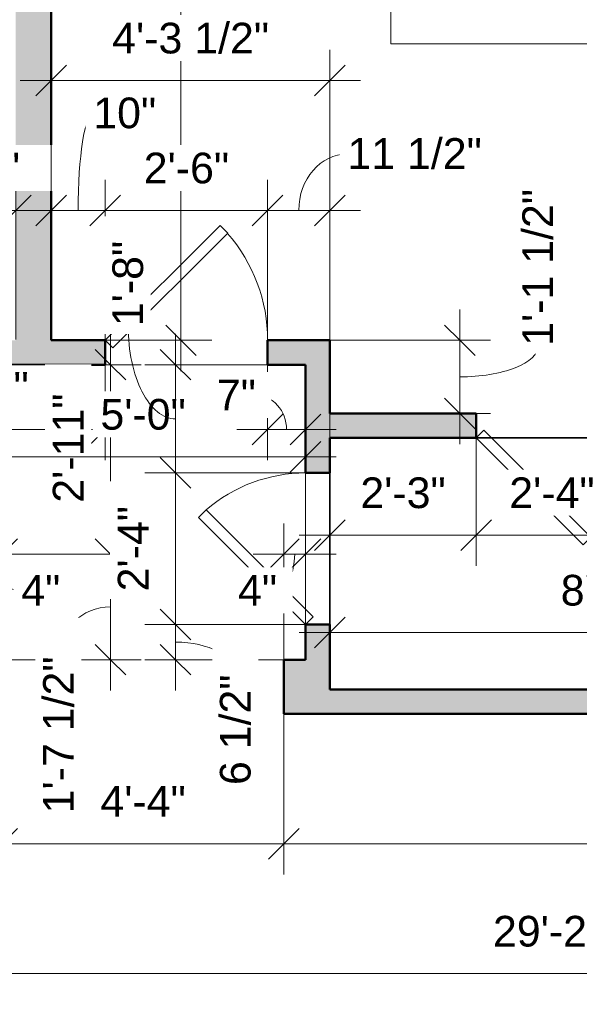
# Model space of a CAD drawing. Header units: inches. Extents: x -321 to 482, y -30 to 637.
# Tile 7 of 12: x -57 to 47, y 304 to 486. Entities that reach past the tile are written whole.
import ezdxf

# ---------------------------------------------------------------- set-up
doc = ezdxf.new("R2010")
doc.units = ezdxf.units.IN
doc.header["$MEASUREMENT"] = 0
for name, color, linetype, lineweight in [('A-ANNO-DIMS', 211, 'Continuous', 9), ('A-ANNO-DIMS-48', 211, 'Continuous', 9), ('A-DOOR', 31, 'Continuous', 18), ('A-FLOR', 192, 'Continuous', 18), ('A-WALL', 113, 'Continuous', 18), ('A-WALL-PATT', 111, 'Continuous', 18), ('G-ANNO-TEXT', 231, 'Continuous', 9)]:
    doc.layers.add(name, color=color, linetype=linetype, lineweight=lineweight)
doc.styles.add('Arial_1', font='arial.ttf', dxfattribs={"height": 5.669291})
doc.dimstyles.new('Linear_-_3mm_Arial', dxfattribs={"dimscale": 12, "dimtxt": 5.784148, "dimasz": 0.472441, "dimexe": 0.472441, "dimexo": 0, "dimgap": 0.275591, "dimtad": 1, "dimrnd": 0.25, "dimzin": 3, "dimdsep": 46, "dimlunit": 4, "dimtxsty": 'Arial_1', "dimblk1": 'OBLIQUE', "dimblk2": 'OBLIQUE', "dimsah": 1, "dimcen": 0.09, "dimdle": 0.472441, "dimazin": 2, "dimtfac": 1, "dimtdec": 4, "dimtix": 1, "dimtmove": 0, "dimatfit": 3, "dimfxl": 1, "dimtvp": 1, "dimtfill": 1, "dimfrac": 2, "dimtolj": 1, "dimtzin": 0, "dimarcsym": 2})
doc.dimstyles.new('Linear_-_3mm_Arial_1', dxfattribs={"dimscale": 12, "dimtxt": 5.784148, "dimasz": 0.472441, "dimexe": 0.472441, "dimexo": 0, "dimgap": 0.275591, "dimtad": 1, "dimrnd": 0.25, "dimzin": 3, "dimdsep": 46, "dimlunit": 4, "dimtxsty": 'Arial_1', "dimblk1": 'OBLIQUE', "dimblk2": 'OBLIQUE', "dimsah": 1, "dimcen": 0.09, "dimdle": 0.472441, "dimazin": 2, "dimtfac": 1, "dimtdec": 4, "dimtix": 1, "dimtmove": 1, "dimatfit": 3, "dimfxl": 1, "dimtvp": 1, "dimtfill": 1, "dimfrac": 2, "dimtolj": 1, "dimtzin": 0, "dimarcsym": 2})
doc.dimstyles.new('Linear_-_3mm_Arial_2', dxfattribs={"dimscale": 12, "dimtxt": 5.784148, "dimasz": 0.472441, "dimexe": 0.472441, "dimexo": 0, "dimgap": 0.275591, "dimtad": 1, "dimrnd": 0.25, "dimzin": 3, "dimdsep": 46, "dimlunit": 4, "dimtxsty": 'Arial_1', "dimblk1": 'OBLIQUE', "dimblk2": 'OBLIQUE', "dimsah": 1, "dimcen": 0.09, "dimdle": 0.472441, "dimazin": 2, "dimtfac": 1, "dimtdec": 4, "dimtix": 1, "dimtmove": 2, "dimatfit": 3, "dimfxl": 1, "dimtvp": 1, "dimtfill": 1, "dimfrac": 2, "dimtolj": 1, "dimtzin": 0, "dimarcsym": 2})

# ---------------------------------------------------------------- blocks, each defined once
blk = doc.blocks.new('Door_1 - 2_-4_ X 6_-8_-437402-1-1st Floor Plan')
at = {"layer": 'A-DOOR', "lineweight": 35}
for p, q in [((12.59, -0.84), (-7.21, -20.63)), ((14, -2.25), (12.59, -0.84)), ((14, -2.25), (-5.79, -22.04)), ((-5.79, -22.04), (-7.21, -20.63))]:
    blk.add_line(p, q, dxfattribs=at)
at = {"layer": 'A-DOOR'}
blk.add_arc((14.07, -2.25), 28.07, 180, 220.8158, dxfattribs=at)
blk = doc.blocks.new('Door_1 - 2_-6_ X 6_-8_-441097-1-1st Floor Plan')
at = {"layer": 'A-DOOR', "lineweight": 35}
for p, q in [((13.59, -0.84), (-7.63, -22.05)), ((15, -2.25), (13.59, -0.84)), ((15, -2.25), (-6.21, -23.46)), ((-6.21, -23.46), (-7.63, -22.05))]:
    blk.add_line(p, q, dxfattribs=at)
at = {"layer": 'A-DOOR'}
blk.add_arc((15.07, -2.25), 30.07, 180, 221.0945, dxfattribs=at)
blk = doc.blocks.new('Door_1 - 2_-4_ X 6_-8_-473450-1-1st Floor Plan')
at = {"layer": 'A-DOOR', "lineweight": 35}
for p, q in [((-5.79, 22.04), (-7.21, 20.63)), ((14, 2.25), (-5.79, 22.04)), ((12.59, 0.84), (-7.21, 20.63)), ((14, 2.25), (12.59, 0.84))]:
    blk.add_line(p, q, dxfattribs=at)
at = {"layer": 'A-DOOR'}
blk.add_arc((14.07, 2.25), 28.07, 139.1842, 180, dxfattribs=at)
blk = doc.blocks.new('DIMBLOCK41-1-1st Floor Plan')
at = {"layer": 'A-ANNO-DIMS-48'}
for p, q in [((-60, 357.5), (-60, 327.83)), ((-60, 333.5), (-60, 357.5)), ((-8, 357.5), (-8, 327.83)), ((-8, 333.5), (-8, 357.5)), ((-60, 333.5), (-8, 333.5))]:
    blk.add_line(p, q, dxfattribs=at)
at = {"layer": 'A-ANNO-DIMS-48', "lineweight": 35}
for p, q in [((-60, 333.5), (-57.17, 336.33)), ((-8, 333.5), (-5.17, 336.33)), ((-60, 333.5), (-62.83, 330.67)), ((-8, 333.5), (-10.83, 330.67))]:
    blk.add_line(p, q, dxfattribs=at)
at = {"layer": 'A-ANNO-DIMS-48', "color": 0, "insert": (-41.88, 344.17), "char_height": 5.669, "width": 18.9008, "attachment_point": 1, "line_spacing_factor": 0.941778, "style": 'Arial_1', "bg_fill": 3, "box_fill_scale": 1.25, "bg_fill_color": 256, "bg_fill_true_color": 13158600, "bg_fill_transparency": 0}
blk.add_mtext('4\'-4"', dxfattribs=at)
blk = doc.blocks.new('_Oblique')
at = {"color": 0, "linetype": 'ByBlock', "lineweight": -2}
blk.add_line((-0.5, -0.5), (0.5, 0.5), dxfattribs=at)
blk = doc.blocks.new('DIMBLOCK42-1-1st Floor Plan')
at = {"layer": 'A-ANNO-DIMS-48'}
for p, q in [((-8, 357.5), (-8, 327.83)), ((-8, 333.5), (-8, 357.5)), ((148.5, 357.5), (148.5, 327.83)), ((148.5, 333.5), (148.5, 357.5)), ((-8, 333.5), (148.5, 333.5))]:
    blk.add_line(p, q, dxfattribs=at)
at = {"layer": 'A-ANNO-DIMS-48', "lineweight": 35}
for p, q in [((-8, 333.5), (-5.17, 336.33)), ((148.5, 333.5), (151.33, 336.33)), ((-8, 333.5), (-10.83, 330.67)), ((148.5, 333.5), (145.67, 330.67))]:
    blk.add_line(p, q, dxfattribs=at)
at = {"layer": 'A-ANNO-DIMS-48', "color": 0, "insert": (53.61, 344.17), "char_height": 5.669, "width": 39.9373, "attachment_point": 1, "line_spacing_factor": 0.941778, "style": 'Arial_1', "bg_fill": 3, "box_fill_scale": 1.25, "bg_fill_color": 256, "bg_fill_true_color": 13158600, "bg_fill_transparency": 0}
blk.add_mtext('13\'-0 1/2"', dxfattribs=at)
blk = doc.blocks.new('DIMBLOCK45-1-1st Floor Plan')
at = {"layer": 'A-ANNO-DIMS-48'}
for p, q in [((-128, 357.5), (-128, 303.83)), ((-128, 309.5), (-128, 357.5)), ((222.5, 357.25), (222.5, 303.83)), ((222.5, 309.5), (222.5, 357.25)), ((-133.67, 309.5), (228.17, 309.5))]:
    blk.add_line(p, q, dxfattribs=at)
at = {"layer": 'A-ANNO-DIMS-48', "lineweight": 35}
for p, q in [((-128, 309.5), (-125.17, 312.33)), ((222.5, 309.5), (225.33, 312.33)), ((-128, 309.5), (-130.83, 306.67)), ((222.5, 309.5), (219.67, 306.67))]:
    blk.add_line(p, q, dxfattribs=at)
at = {"layer": 'A-ANNO-DIMS-48', "color": 0, "insert": (30.61, 320.17), "char_height": 5.669, "width": 39.9373, "attachment_point": 1, "line_spacing_factor": 0.941778, "style": 'Arial_1', "bg_fill": 3, "box_fill_scale": 1.25, "bg_fill_color": 256, "bg_fill_true_color": 13158600, "bg_fill_transparency": 0}
blk.add_mtext('29\'-2 1/2"', dxfattribs=at)
blk = doc.blocks.new('DIMBLOCK46-1-1st Floor Plan')
at = {"layer": 'A-ANNO-DIMS-48'}
for p, q in [((0.5, 414.25), (0.5, 384.83)), ((0.5, 390.5), (0.5, 414.25)), ((27.5, 410.59), (27.5, 384.83)), ((27.5, 390.5), (27.5, 410.59)), ((-5.17, 390.5), (27.5, 390.5))]:
    blk.add_line(p, q, dxfattribs=at)
at = {"layer": 'A-ANNO-DIMS-48', "lineweight": 35}
for p, q in [((0.5, 390.5), (3.33, 393.33)), ((27.5, 390.5), (30.33, 393.33)), ((0.5, 390.5), (-2.33, 387.67)), ((27.5, 390.5), (24.67, 387.67))]:
    blk.add_line(p, q, dxfattribs=at)
at = {"layer": 'A-ANNO-DIMS-48', "color": 0, "insert": (6.12, 401.17), "char_height": 5.669, "width": 18.9008, "attachment_point": 1, "line_spacing_factor": 0.941778, "style": 'Arial_1', "bg_fill": 3, "box_fill_scale": 1.25, "bg_fill_color": 256, "bg_fill_true_color": 13158600, "bg_fill_transparency": 0}
blk.add_mtext('2\'-3"', dxfattribs=at)
blk = doc.blocks.new('DIMBLOCK47-1-1st Floor Plan')
at = {"layer": 'A-ANNO-DIMS-48'}
for p, q in [((27.5, 410.59), (27.5, 384.83)), ((27.5, 390.5), (27.5, 410.59)), ((55.5, 408.25), (55.5, 384.83)), ((55.5, 390.5), (55.5, 408.25)), ((27.5, 390.5), (55.5, 390.5))]:
    blk.add_line(p, q, dxfattribs=at)
at = {"layer": 'A-ANNO-DIMS-48', "lineweight": 35}
for p, q in [((27.5, 390.5), (30.33, 393.33)), ((55.5, 390.5), (58.33, 393.33)), ((27.5, 390.5), (24.67, 387.67)), ((55.5, 390.5), (52.67, 387.67))]:
    blk.add_line(p, q, dxfattribs=at)
at = {"layer": 'A-ANNO-DIMS-48', "color": 0, "insert": (33.62, 401.17), "char_height": 5.669, "width": 18.9008, "attachment_point": 1, "line_spacing_factor": 0.941778, "style": 'Arial_1', "bg_fill": 3, "box_fill_scale": 1.25, "bg_fill_color": 256, "bg_fill_true_color": 13158600, "bg_fill_transparency": 0}
blk.add_mtext('2\'-4"', dxfattribs=at)
blk = doc.blocks.new('DIMBLOCK49-1-1st Floor Plan')
at = {"layer": 'A-ANNO-DIMS-48'}
for p, q in [((101.5, 413), (101.5, 366.83)), ((101.5, 372.5), (101.5, 413)), ((0.5, 412.75), (0.5, 366.83)), ((0.5, 372.5), (0.5, 412.75)), ((-5.17, 372.5), (107.17, 372.5))]:
    blk.add_line(p, q, dxfattribs=at)
at = {"layer": 'A-ANNO-DIMS-48', "lineweight": 35}
for p, q in [((0.5, 372.5), (3.33, 375.33)), ((101.5, 372.5), (104.33, 375.33)), ((0.5, 372.5), (-2.33, 369.67)), ((101.5, 372.5), (98.67, 369.67))]:
    blk.add_line(p, q, dxfattribs=at)
at = {"layer": 'A-ANNO-DIMS-48', "color": 0, "insert": (43.12, 383.17), "char_height": 5.669, "width": 18.9008, "attachment_point": 1, "line_spacing_factor": 0.941778, "style": 'Arial_1', "bg_fill": 3, "box_fill_scale": 1.25, "bg_fill_color": 256, "bg_fill_true_color": 13158600, "bg_fill_transparency": 0}
blk.add_mtext('8\'-5"', dxfattribs=at)
blk = doc.blocks.new('DIMBLOCK67-1-1st Floor Plan')
at = {"layer": 'A-ANNO-DIMS-48'}
for p, q in [((-85, 425.66), (-85, 456.17)), ((-57.5, 426.67), (-57.5, 456.17)), ((-85, 450.5), (-51.83, 450.5)), ((-85, 450.5), (-85, 425.66)), ((-57.5, 450.5), (-57.5, 426.67))]:
    blk.add_line(p, q, dxfattribs=at)
at = {"layer": 'A-ANNO-DIMS-48', "lineweight": 35}
for p, q in [((-85, 450.5), (-82.17, 453.33)), ((-57.5, 450.5), (-54.67, 453.33)), ((-85, 450.5), (-87.83, 447.67)), ((-57.5, 450.5), (-60.33, 447.67))]:
    blk.add_line(p, q, dxfattribs=at)
at = {"layer": 'A-ANNO-DIMS-48', "color": 0, "insert": (-85.71, 461.17), "char_height": 5.669, "width": 34.7049, "attachment_point": 1, "line_spacing_factor": 0.941778, "style": 'Arial_1', "bg_fill": 3, "box_fill_scale": 1.25, "bg_fill_color": 256, "bg_fill_true_color": 13158600, "bg_fill_transparency": 0}
blk.add_mtext('2\'-3 1/2"', dxfattribs=at)
blk = doc.blocks.new('DIMBLOCK68-1-1st Floor Plan')
at = {"layer": 'A-ANNO-DIMS-48'}
for p, q in [((-27, 420.83), (-27, 559.17)), ((-50.82, 553.5), (-21.33, 553.5)), ((-27, 553.5), (-50.82, 553.5)), ((-50.75, 426.5), (-21.33, 426.5)), ((-27, 426.5), (-50.75, 426.5))]:
    blk.add_line(p, q, dxfattribs=at)
at = {"layer": 'A-ANNO-DIMS-48', "lineweight": 35}
for p, q in [((-27, 553.5), (-29.83, 556.33)), ((-27, 553.5), (-24.17, 550.67)), ((-27, 426.5), (-29.83, 429.33)), ((-27, 426.5), (-24.17, 423.67))]:
    blk.add_line(p, q, dxfattribs=at)
at = {"layer": 'A-ANNO-DIMS-48', "color": 0, "insert": (-37.67, 487.41), "char_height": 5.669, "width": 24.1332, "attachment_point": 1, "rotation": 90, "line_spacing_factor": 0.941778, "style": 'Arial_1', "bg_fill": 3, "box_fill_scale": 1.25, "bg_fill_color": 256, "bg_fill_true_color": 13158600, "bg_fill_transparency": 0}
blk.add_mtext('10\'-7"', dxfattribs=at)
blk = doc.blocks.new('DIMBLOCK69-1-1st Floor Plan')
at = {"layer": 'A-ANNO-DIMS-48'}
for p, q in [((-51, 426.67), (-51, 456.17)), ((-41, 426.75), (-41, 456.17)), ((-56.67, 450.5), (-41, 450.5)), ((-51, 450.5), (-51, 426.67)), ((-41, 450.5), (-41, 426.75))]:
    blk.add_line(p, q, dxfattribs=at)
at = {"layer": 'A-ANNO-DIMS-48', "lineweight": 35}
for p, q in [((-51, 450.5), (-48.17, 453.33)), ((-41, 450.5), (-38.17, 453.33)), ((-51, 450.5), (-53.83, 447.67)), ((-41, 450.5), (-43.83, 447.67))]:
    blk.add_line(p, q, dxfattribs=at)
at = {"layer": 'A-ANNO-DIMS-48'}
blk.add_ellipse((-43.2, 450.5), major_axis=(0, 17.93), ratio=0.15618, start_param=0, end_param=1.570796, dxfattribs=at)
at = {"layer": 'A-ANNO-DIMS-48', "color": 0, "insert": (-43.2, 471.35), "char_height": 5.669, "width": 13.882, "attachment_point": 1, "line_spacing_factor": 0.941778, "style": 'Arial_1', "bg_fill": 3, "box_fill_scale": 1.25, "bg_fill_color": 256, "bg_fill_true_color": 13158600, "bg_fill_transparency": 0}
blk.add_mtext('10"', dxfattribs=at)
blk = doc.blocks.new('DIMBLOCK70-1-1st Floor Plan')
at = {"layer": 'A-ANNO-DIMS-48'}
for p, q in [((-41, 426.75), (-41, 456.17)), ((-11, 426.75), (-11, 456.17)), ((-41, 450.5), (-11, 450.5)), ((-41, 450.5), (-41, 426.75)), ((-11, 450.5), (-11, 426.75))]:
    blk.add_line(p, q, dxfattribs=at)
at = {"layer": 'A-ANNO-DIMS-48', "lineweight": 35}
for p, q in [((-41, 450.5), (-38.17, 453.33)), ((-11, 450.5), (-8.17, 453.33)), ((-41, 450.5), (-43.83, 447.67)), ((-11, 450.5), (-13.83, 447.67))]:
    blk.add_line(p, q, dxfattribs=at)
at = {"layer": 'A-ANNO-DIMS-48', "color": 0, "insert": (-33.88, 461.17), "char_height": 5.669, "width": 18.9008, "attachment_point": 1, "line_spacing_factor": 0.941778, "style": 'Arial_1', "bg_fill": 3, "box_fill_scale": 1.25, "bg_fill_color": 256, "bg_fill_true_color": 13158600, "bg_fill_transparency": 0}
blk.add_mtext('2\'-6"', dxfattribs=at)
blk = doc.blocks.new('DIMBLOCK71-1-1st Floor Plan')
at = {"layer": 'A-ANNO-DIMS-48'}
for p, q in [((-11, 426.75), (-11, 456.17)), ((0.5, 426.5), (0.5, 456.17)), ((-11, 450.5), (6.17, 450.5)), ((-11, 450.5), (-11, 426.75)), ((0.5, 450.5), (0.5, 426.5))]:
    blk.add_line(p, q, dxfattribs=at)
at = {"layer": 'A-ANNO-DIMS-48', "lineweight": 35}
for p, q in [((-11, 450.5), (-8.17, 453.33)), ((0.5, 450.5), (3.33, 453.33)), ((-11, 450.5), (-13.83, 447.67)), ((0.5, 450.5), (-2.33, 447.67))]:
    blk.add_line(p, q, dxfattribs=at)
at = {"layer": 'A-ANNO-DIMS-48'}
blk.add_ellipse((3.73, 450.5), major_axis=(0, 10.44), ratio=0.860103, start_param=0, end_param=1.570796, dxfattribs=at)
at = {"layer": 'A-ANNO-DIMS-48', "color": 0, "insert": (3.73, 463.85), "char_height": 5.669, "width": 29.686, "attachment_point": 1, "line_spacing_factor": 0.941778, "style": 'Arial_1', "bg_fill": 3, "box_fill_scale": 1.25, "bg_fill_color": 256, "bg_fill_true_color": 13158600, "bg_fill_transparency": 0}
blk.add_mtext('11 1/2"', dxfattribs=at)
blk = doc.blocks.new('DIMBLOCK72-1-1st Floor Plan')
at = {"layer": 'A-ANNO-DIMS-48'}
for p, q in [((24.5, 432.17), (24.5, 407.33)), ((0.5, 426.5), (30.17, 426.5)), ((24.5, 426.5), (0.5, 426.5)), ((0.67, 413), (30.17, 413)), ((24.5, 413), (0.67, 413))]:
    blk.add_line(p, q, dxfattribs=at)
at = {"layer": 'A-ANNO-DIMS-48', "lineweight": 35}
for p, q in [((24.5, 426.5), (21.67, 429.33)), ((24.5, 426.5), (27.33, 423.67)), ((24.5, 413), (21.67, 415.83)), ((24.5, 413), (27.33, 410.17))]:
    blk.add_line(p, q, dxfattribs=at)
at = {"layer": 'A-ANNO-DIMS-48'}
blk.add_ellipse((24.5, 425.48), major_axis=(-14.44, 0), ratio=0.396579, start_param=1.570796, end_param=3.141593, dxfattribs=at)
at = {"layer": 'A-ANNO-DIMS-48', "color": 0, "insert": (36.03, 425.48), "char_height": 5.669, "width": 34.7049, "attachment_point": 1, "rotation": 90, "line_spacing_factor": 0.941778, "style": 'Arial_1', "bg_fill": 3, "box_fill_scale": 1.25, "bg_fill_color": 256, "bg_fill_true_color": 13158600, "bg_fill_transparency": 0}
blk.add_mtext('1\'-1 1/2"', dxfattribs=at)
blk = doc.blocks.new('DIMBLOCK76-1-1st Floor Plan')
at = {"layer": 'A-ANNO-DIMS-48'}
for p, q in [((-85, 422), (-85, 404.33)), ((-85, 410), (-85, 422)), ((-41, 422), (-41, 404.33)), ((-41, 410), (-41, 422)), ((-90.67, 410), (-35.33, 410))]:
    blk.add_line(p, q, dxfattribs=at)
at = {"layer": 'A-ANNO-DIMS-48', "lineweight": 35}
for p, q in [((-85, 410), (-82.17, 412.83)), ((-41, 410), (-38.17, 412.83)), ((-85, 410), (-87.83, 407.17)), ((-41, 410), (-43.83, 407.17))]:
    blk.add_line(p, q, dxfattribs=at)
at = {"layer": 'A-ANNO-DIMS-48', "color": 0, "insert": (-70.88, 420.67), "char_height": 5.669, "width": 18.9008, "attachment_point": 1, "line_spacing_factor": 0.941778, "style": 'Arial_1', "bg_fill": 3, "box_fill_scale": 1.25, "bg_fill_color": 256, "bg_fill_true_color": 13158600, "bg_fill_transparency": 0}
blk.add_mtext('3\'-8"', dxfattribs=at)
blk = doc.blocks.new('DIMBLOCK77-1-1st Floor Plan')
at = {"layer": 'A-ANNO-DIMS-48'}
for p, q in [((-11, 422), (-11, 404.33)), ((-11, 410), (-11, 422)), ((-4, 421.75), (-4, 404.33)), ((-4, 410), (-4, 421.75)), ((-16.67, 410), (1.67, 410))]:
    blk.add_line(p, q, dxfattribs=at)
at = {"layer": 'A-ANNO-DIMS-48', "lineweight": 35}
for p, q in [((-11, 410), (-8.17, 412.83)), ((-4, 410), (-1.17, 412.83)), ((-11, 410), (-13.83, 407.17)), ((-4, 410), (-6.83, 407.17))]:
    blk.add_line(p, q, dxfattribs=at)
at = {"layer": 'A-ANNO-DIMS-48'}
blk.add_ellipse((-13.17, 410), major_axis=(0, 6.33), ratio=0.896007, start_param=4.712389, end_param=6.283185, dxfattribs=at)
at = {"layer": 'A-ANNO-DIMS-48', "color": 0, "insert": (-20.38, 419.24), "char_height": 5.669, "width": 8.6495, "attachment_point": 1, "line_spacing_factor": 0.941778, "style": 'Arial_1', "bg_fill": 3, "box_fill_scale": 1.25, "bg_fill_color": 256, "bg_fill_true_color": 13158600, "bg_fill_transparency": 0}
blk.add_mtext('7"', dxfattribs=at)
blk = doc.blocks.new('DIMBLOCK79-1-1st Floor Plan')
at = {"layer": 'A-ANNO-DIMS-48'}
for p, q in [((-40, 392.67), (-40, 361.83)), ((-64, 387), (-34.33, 387)), ((-40, 387), (-64, 387)), ((-62.83, 367.5), (-34.33, 367.5)), ((-40, 367.5), (-62.83, 367.5))]:
    blk.add_line(p, q, dxfattribs=at)
at = {"layer": 'A-ANNO-DIMS-48', "lineweight": 35}
for p, q in [((-40, 387), (-42.83, 389.83)), ((-40, 387), (-37.17, 384.17)), ((-40, 367.5), (-42.83, 370.33)), ((-40, 367.5), (-37.17, 364.67))]:
    blk.add_line(p, q, dxfattribs=at)
at = {"layer": 'A-ANNO-DIMS-48'}
blk.add_ellipse((-40, 368.04), major_axis=(-9.55, 0), ratio=0.964755, start_param=4.712389, end_param=6.283185, dxfattribs=at)
at = {"layer": 'A-ANNO-DIMS-48', "color": 0, "insert": (-52.46, 339.12), "char_height": 5.669, "width": 34.7049, "attachment_point": 1, "rotation": 90, "line_spacing_factor": 0.941778, "style": 'Arial_1', "bg_fill": 3, "box_fill_scale": 1.25, "bg_fill_color": 256, "bg_fill_true_color": 13158600, "bg_fill_transparency": 0}
blk.add_mtext('1\'-7 1/2"', dxfattribs=at)
blk = doc.blocks.new('DIMBLOCK80-1-1st Floor Plan')
at = {"layer": 'A-ANNO-DIMS-48'}
for p, q in [((-40, 427.67), (-40, 381.33)), ((-63.83, 422), (-34.33, 422)), ((-40, 422), (-63.83, 422)), ((-66.71, 387), (-34.33, 387)), ((-40, 387), (-66.71, 387))]:
    blk.add_line(p, q, dxfattribs=at)
at = {"layer": 'A-ANNO-DIMS-48', "lineweight": 35}
for p, q in [((-40, 422), (-42.83, 424.83)), ((-40, 422), (-37.17, 419.17)), ((-40, 387), (-42.83, 389.83)), ((-40, 387), (-37.17, 384.17))]:
    blk.add_line(p, q, dxfattribs=at)
at = {"layer": 'A-ANNO-DIMS-48', "color": 0, "insert": (-50.67, 396.5), "char_height": 5.669, "width": 24.1332, "attachment_point": 1, "rotation": 90, "line_spacing_factor": 0.941778, "style": 'Arial_1', "bg_fill": 3, "box_fill_scale": 1.25, "bg_fill_color": 256, "bg_fill_true_color": 13158600, "bg_fill_transparency": 0}
blk.add_mtext('2\'-11"', dxfattribs=at)
blk = doc.blocks.new('DIMBLOCK81-1-1st Floor Plan')
at = {"layer": 'A-ANNO-DIMS-48'}
for p, q in [((-64, 387), (-64, 410.67)), ((-4, 370.19), (-4, 410.67)), ((-69.67, 405), (1.67, 405)), ((-64, 405), (-64, 387)), ((-4, 405), (-4, 370.19))]:
    blk.add_line(p, q, dxfattribs=at)
at = {"layer": 'A-ANNO-DIMS-48', "lineweight": 35}
for p, q in [((-64, 405), (-61.17, 407.83)), ((-4, 405), (-1.17, 407.83)), ((-64, 405), (-66.83, 402.17)), ((-4, 405), (-6.83, 402.17))]:
    blk.add_line(p, q, dxfattribs=at)
at = {"layer": 'A-ANNO-DIMS-48', "color": 0, "insert": (-41.88, 415.67), "char_height": 5.669, "width": 18.9008, "attachment_point": 1, "line_spacing_factor": 0.941778, "style": 'Arial_1', "bg_fill": 3, "box_fill_scale": 1.25, "bg_fill_color": 256, "bg_fill_true_color": 13158600, "bg_fill_transparency": 0}
blk.add_mtext('5\'-0"', dxfattribs=at)
blk = doc.blocks.new('DIMBLOCK82-1-1st Floor Plan')
at = {"layer": 'A-ANNO-DIMS-48'}
for p, q in [((-64, 367.77), (-64, 392.67)), ((-60, 367.5), (-60, 392.67)), ((-69.67, 387), (-54.33, 387)), ((-64, 387), (-64, 367.77)), ((-60, 387), (-60, 367.5))]:
    blk.add_line(p, q, dxfattribs=at)
at = {"layer": 'A-ANNO-DIMS-48', "lineweight": 35}
for p, q in [((-64, 387), (-61.17, 389.83)), ((-60, 387), (-57.17, 389.83)), ((-64, 387), (-66.83, 384.17)), ((-60, 387), (-62.83, 384.17))]:
    blk.add_line(p, q, dxfattribs=at)
at = {"layer": 'A-ANNO-DIMS-48'}
blk.add_ellipse((-56.5, 387), major_axis=(0, 6.74), ratio=0.815237, start_param=1.570796, end_param=3.141593, dxfattribs=at)
at = {"layer": 'A-ANNO-DIMS-48', "color": 0, "insert": (-56.5, 383.17), "char_height": 5.669, "width": 8.6495, "attachment_point": 1, "line_spacing_factor": 0.941778, "style": 'Arial_1', "bg_fill": 3, "box_fill_scale": 1.25, "bg_fill_color": 256, "bg_fill_true_color": 13158600, "bg_fill_transparency": 0}
blk.add_mtext('4"', dxfattribs=at)
blk = doc.blocks.new('DIMBLOCK83-1-1st Floor Plan')
at = {"layer": 'A-ANNO-DIMS-48'}
for p, q in [((-8, 367.5), (-8, 392.67)), ((-4, 367.77), (-4, 392.67)), ((-13.67, 387), (1.67, 387)), ((-8, 387), (-8, 367.5)), ((-4, 387), (-4, 367.77))]:
    blk.add_line(p, q, dxfattribs=at)
at = {"layer": 'A-ANNO-DIMS-48', "lineweight": 35}
for p, q in [((-8, 387), (-5.17, 389.83)), ((-4, 387), (-1.17, 389.83)), ((-8, 387), (-10.83, 384.17)), ((-4, 387), (-6.83, 384.17))]:
    blk.add_line(p, q, dxfattribs=at)
at = {"layer": 'A-ANNO-DIMS-48'}
blk.add_ellipse((-9.27, 387), major_axis=(0, 6.74), ratio=0.484409, start_param=3.141593, end_param=4.712389, dxfattribs=at)
at = {"layer": 'A-ANNO-DIMS-48', "color": 0, "insert": (-16.47, 383.17), "char_height": 5.669, "width": 8.6495, "attachment_point": 1, "line_spacing_factor": 0.941778, "style": 'Arial_1', "bg_fill": 3, "box_fill_scale": 1.25, "bg_fill_color": 256, "bg_fill_true_color": 13158600, "bg_fill_transparency": 0}
blk.add_mtext('4"', dxfattribs=at)
blk = doc.blocks.new('DIMBLOCK105-1-1st Floor Plan')
at = {"layer": 'A-ANNO-DIMS-48'}
for p, q in [((-28, 427.67), (-28, 402)), ((-4.25, 422), (-33.67, 422)), ((-28, 422), (-4.25, 422)), ((-2.83, 402), (-33.67, 402)), ((-28, 402), (-2.83, 402))]:
    blk.add_line(p, q, dxfattribs=at)
at = {"layer": 'A-ANNO-DIMS-48', "lineweight": 35}
for p, q in [((-28, 422), (-30.83, 424.83)), ((-28, 422), (-25.17, 419.17)), ((-28, 402), (-30.83, 404.83)), ((-28, 402), (-25.17, 399.17))]:
    blk.add_line(p, q, dxfattribs=at)
at = {"layer": 'A-ANNO-DIMS-48'}
blk.add_ellipse((-28, 429.11), major_axis=(0, 17.11), ratio=0.511771, start_param=1.570796, end_param=3.141593, dxfattribs=at)
at = {"layer": 'A-ANNO-DIMS-48', "color": 0, "insert": (-39.67, 429.11), "char_height": 5.669, "width": 18.9008, "attachment_point": 1, "rotation": 90, "line_spacing_factor": 0.941778, "style": 'Arial_1', "bg_fill": 3, "box_fill_scale": 1.25, "bg_fill_color": 256, "bg_fill_true_color": 13158600, "bg_fill_transparency": 0}
blk.add_mtext('1\'-8"', dxfattribs=at)
blk = doc.blocks.new('DIMBLOCK106-1-1st Floor Plan')
at = {"layer": 'A-ANNO-DIMS-48', "lineweight": 35}
for p, q in [((-28, 402), (-30.83, 404.83)), ((-28, 402), (-25.17, 399.17)), ((-28, 374), (-30.83, 376.83)), ((-28, 374), (-25.17, 371.17))]:
    blk.add_line(p, q, dxfattribs=at)
at = {"layer": 'A-ANNO-DIMS-48'}
for p, q in [((-2.83, 402), (-33.67, 402)), ((-28, 402), (-28, 374)), ((-28, 402), (-2.83, 402)), ((-2.83, 374), (-33.67, 374)), ((-28, 374), (-2.83, 374))]:
    blk.add_line(p, q, dxfattribs=at)
at = {"layer": 'A-ANNO-DIMS-48', "color": 0, "insert": (-38.67, 380.12), "char_height": 5.669, "width": 18.9008, "attachment_point": 1, "rotation": 90, "line_spacing_factor": 0.941778, "style": 'Arial_1', "bg_fill": 3, "box_fill_scale": 1.25, "bg_fill_color": 256, "bg_fill_true_color": 13158600, "bg_fill_transparency": 0}
blk.add_mtext('2\'-4"', dxfattribs=at)
blk = doc.blocks.new('DIMBLOCK107-1-1st Floor Plan')
at = {"layer": 'A-ANNO-DIMS-48', "lineweight": 35}
for p, q in [((-28, 374), (-30.83, 376.83)), ((-28, 374), (-25.17, 371.17)), ((-28, 367.5), (-30.83, 370.33)), ((-28, 367.5), (-25.17, 364.67))]:
    blk.add_line(p, q, dxfattribs=at)
at = {"layer": 'A-ANNO-DIMS-48'}
for p, q in [((-2.83, 374), (-33.67, 374)), ((-28, 374), (-28, 361.83)), ((-28, 374), (-2.83, 374)), ((-4.25, 367.5), (-33.67, 367.5)), ((-28, 367.5), (-4.25, 367.5))]:
    blk.add_line(p, q, dxfattribs=at)
blk.add_ellipse((-28, 364.72), major_axis=(11.09, 0), ratio=0.544128, start_param=0, end_param=1.570796, dxfattribs=at)
at = {"layer": 'A-ANNO-DIMS-48', "color": 0, "insert": (-19.82, 344.34), "char_height": 5.669, "width": 24.4536, "attachment_point": 1, "rotation": 90, "line_spacing_factor": 0.941778, "style": 'Arial_1', "bg_fill": 3, "box_fill_scale": 1.25, "bg_fill_color": 256, "bg_fill_true_color": 13158600, "bg_fill_transparency": 0}
blk.add_mtext('6 1/2"', dxfattribs=at)
blk = doc.blocks.new('DIMBLOCK119-1-1st Floor Plan')
at = {"layer": 'A-ANNO-DIMS-48'}
for p, q in [((-51, 427.1), (-51, 480.17)), ((0.5, 426.5), (0.5, 480.17)), ((-56.67, 474.5), (6.17, 474.5)), ((-51, 474.5), (-51, 427.1)), ((0.5, 474.5), (0.5, 426.5))]:
    blk.add_line(p, q, dxfattribs=at)
at = {"layer": 'A-ANNO-DIMS-48', "lineweight": 35}
for p, q in [((-51, 474.5), (-48.17, 477.33)), ((0.5, 474.5), (3.33, 477.33)), ((-51, 474.5), (-53.83, 471.67)), ((0.5, 474.5), (-2.33, 471.67))]:
    blk.add_line(p, q, dxfattribs=at)
at = {"layer": 'A-ANNO-DIMS-48', "color": 0, "insert": (-39.71, 485.17), "char_height": 5.669, "width": 34.7049, "attachment_point": 1, "line_spacing_factor": 0.941778, "style": 'Arial_1', "bg_fill": 3, "box_fill_scale": 1.25, "bg_fill_color": 256, "bg_fill_true_color": 13158600, "bg_fill_transparency": 0}
blk.add_mtext('4\'-3 1/2"', dxfattribs=at)

msp = doc.modelspace()

# ---------------------------------------------------------------- hatches: boundary and pattern name
at = {"layer": 'A-WALL-PATT'}
for points in [[(-51, 426.5), (-57.5, 426.5), (-57.5, 487), (-57.5, 491.5), (-57.5, 553.5), (-51, 553.5)], [(0.5, 413), (-4, 413), (-4, 422), (-4, 426.5), (0.5, 426.5)]]:
    msp.add_hatch(color=256, dxfattribs=at).paths.add_polyline_path(points)
h = msp.add_hatch(color=256, dxfattribs=at)
h.paths.add_polyline_path([(-113, 426.5), (-113, 422), (-115.5, 422), (-115.5, 426.5)])
h.paths.add_polyline_path([(-41, 426.5), (-41, 422), (-85, 422), (-85, 426.5), (-57.5, 426.5), (-51, 426.5)])
h.paths.add_polyline_path([(-4, 426.5), (-4, 422), (-11, 422), (-11, 426.5)])
h = msp.add_hatch(color=256, dxfattribs=at)
h.paths.add_polyline_path([(27.5, 413), (27.5, 408.5), (0.5, 408.5), (-4, 408.5), (-4, 413), (0.5, 413)])
h.paths.add_polyline_path([(101.5, 413), (101.5, 408.5), (55.5, 408.5), (55.5, 413)])
h = msp.add_hatch(color=256, dxfattribs=at)
h.paths.add_polyline_path([(-4, 374), (0.5, 374), (0.5, 362), (0.5, 357.5), (-4, 357.5), (-4, 367.5)])
h.paths.add_polyline_path([(-4, 408.5), (0.5, 408.5), (0.5, 402), (-4, 402)])
h = msp.add_hatch(color=256, dxfattribs=at)
h.paths.add_polyline_path([(-60, 367.5), (-60, 357.5), (-64, 357.5), (-64, 367.5)])
h.paths.add_polyline_path([(-4, 367.5), (-4, 357.5), (-8, 357.5), (-8, 367.5)])
h = msp.add_hatch(color=256, dxfattribs=at)
h.paths.add_polyline_path([(184.5, 357.5), (184.5, 362), (227, 362), (227, 357.5), (222.5, 357.5)])
h.paths.add_polyline_path([(0.5, 357.5), (0.5, 362), (148.5, 362), (148.5, 357.5)])

# ---------------------------------------------------------------- linework, layer by layer
at = {"layer": 'A-FLOR', "lineweight": 35}
for p, q in [((55.5, 408.5), (27.5, 408.5)), ((0.5, 402), (0.5, 374))]:
    msp.add_line(p, q, dxfattribs=at)
at = {"layer": 'A-WALL', "lineweight": 50}
for p, q in [((-51, 426.5), (-51, 553.5)), ((-41, 426.5), (-51, 426.5)), ((-41, 422), (-41, 426.5)), ((0.5, 426.5), (-11, 426.5)), ((-11, 426.5), (-11, 422)), ((0.5, 413), (0.5, 426.5)), ((-85, 422), (-41, 422)), ((-11, 422), (-4, 422)), ((-4, 422), (-4, 402)), ((27.5, 413), (0.5, 413)), ((27.5, 408.5), (27.5, 413)), ((0.5, 408.5), (27.5, 408.5)), ((0.5, 402), (0.5, 408.5)), ((-4, 402), (0.5, 402)), ((-4, 374), (-4, 367.5)), ((0.5, 374), (-4, 374)), ((0.5, 362), (0.5, 374)), ((-4, 367.5), (-8, 367.5)), ((-8, 367.5), (-8, 357.5)), ((148.5, 362), (0.5, 362)), ((-8, 357.5), (148.5, 357.5))]:
    msp.add_line(p, q, dxfattribs=at)
at = {"layer": 'G-ANNO-TEXT', "color": 7, "flags": 128}
msp.add_lwpolyline([(11.775, 497.964), (54.321, 497.964), (54.321, 481.289), (11.775, 481.289)], close=True, dxfattribs=at)

# ---------------------------------------------------------------- block references
at = {"layer": 'A-DOOR', "lineweight": 35}
for name, p, rotation in [('Door_1 - 2_-6_ X 6_-8_-441097-1-1st Floor Plan', (-26, 424.25), 180), ('Door_1 - 2_-4_ X 6_-8_-473450-1-1st Floor Plan', (41.5, 410.75), 180), ('Door_1 - 2_-4_ X 6_-8_-437402-1-1st Floor Plan', (-1.75, 388), 269.9999999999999)]:
    msp.add_blockref(name, p, dxfattribs=dict(at, rotation=rotation))

# ---------------------------------------------------------------- next in the draw order: dimensions: what is measured, and where the dimension line sits
at = {"layer": 'A-ANNO-DIMS'}
for base, p1, p2, override, picture, middle in [((-57.5, 450.5), (-85, 425.663), (-57.5, 426.667), {"dimpost": '<>', "dimfxl": 27.518317}, 'DIMBLOCK67-1-1st Floor Plan', (-71.25, 456.74)), ((27.5, 390.5), (0.5, 414.25), (27.5, 410.588), {"dimpost": '<>', "dimfxl": 27.247182}, 'DIMBLOCK46-1-1st Floor Plan', (14, 396.704)), ((-8, 333.5), (-60, 357.5), (-8, 357.5), {"dimpost": '<>', "dimfxl": 52}, 'DIMBLOCK41-1-1st Floor Plan', (-34, 339.642))]:
    dim = msp.add_linear_dim(base=base, p1=p1, p2=p2, dimstyle='Linear_-_3mm_Arial', override=override, dxfattribs=at)
    dim.commit()
    dim.dimension.update_dxf_attribs({"geometry": picture, "text_midpoint": middle})

# ---------------------------------------------------------------- next in the draw order: dimensions: what is measured, and where the dimension line sits
dim = msp.add_linear_dim(base=(-27, 553.5), p1=(-50.75, 426.5), p2=(-50.819, 553.5), angle=90, dimstyle='Linear_-_3mm_Arial_2', override={"dimpost": '<>', "dimfxl": 127.000019}, dxfattribs=at)
dim.commit()
dim.dimension.update_dxf_attribs({"geometry": 'DIMBLOCK68-1-1st Floor Plan', "text_midpoint": (-33.888, 499.481), "dimtype": 160, "text_rotation": 90})
for base, p1, p2, override, picture, middle in [((55.5, 390.5), (27.5, 410.588), (55.5, 408.25), {"dimpost": '<>', "dimfxl": 28.097457}, 'DIMBLOCK47-1-1st Floor Plan', (41.5, 396.653)), ((148.5, 333.5), (-8, 357.5), (148.5, 357.5), {"dimpost": '<>', "dimfxl": 156.5}, 'DIMBLOCK42-1-1st Floor Plan', (70.25, 339.74))]:
    dim = msp.add_linear_dim(base=base, p1=p1, p2=p2, dimstyle='Linear_-_3mm_Arial', override=override, dxfattribs=at)
    dim.commit()
    dim.dimension.update_dxf_attribs({"geometry": picture, "text_midpoint": middle})

# ---------------------------------------------------------------- next in the draw order: dimensions: what is measured, and where the dimension line sits
dim = msp.add_linear_dim(base=(-41, 450.5), p1=(-51, 426.667), p2=(-41, 426.75), dimstyle='Linear_-_3mm_Arial_1', override={"dimpost": '<>', "dimfxl": 10.000348}, dxfattribs=at)
dim.commit()
dim.dimension.update_dxf_attribs({"geometry": 'DIMBLOCK69-1-1st Floor Plan', "text_midpoint": (-36.258, 467.565), "dimtype": 160})
for base, p1, p2, override, picture, middle in [((-41, 410), (-85, 422), (-41, 422), {"dimpost": '<>', "dimfxl": 44}, 'DIMBLOCK76-1-1st Floor Plan', (-63, 416.204)), ((101.5, 372.5), (0.5, 412.75), (101.5, 413), {"dimpost": '<>', "dimfxl": 101.000309}, 'DIMBLOCK49-1-1st Floor Plan', (51, 378.702)), ((222.5, 309.5), (-128, 357.5), (222.5, 357.25), {"dimpost": '<>', "dimfxl": 350.500089}, 'DIMBLOCK45-1-1st Floor Plan', (47.25, 315.738))]:
    dim = msp.add_linear_dim(base=base, p1=p1, p2=p2, dimstyle='Linear_-_3mm_Arial', override=override, dxfattribs=at)
    dim.commit()
    dim.dimension.update_dxf_attribs({"geometry": picture, "text_midpoint": middle})

# ---------------------------------------------------------------- next in the draw order: dimensions: what is measured, and where the dimension line sits
dim = msp.add_linear_dim(base=(-11, 450.5), p1=(-41, 426.75), p2=(-11, 426.75), dimstyle='Linear_-_3mm_Arial', override={"dimpost": '<>', "dimfxl": 30}, dxfattribs=at)
dim.commit()
dim.dimension.update_dxf_attribs({"geometry": 'DIMBLOCK70-1-1st Floor Plan', "text_midpoint": (-26, 456.702)})
dim = msp.add_linear_dim(base=(-40, 367.5), p1=(-64, 387), p2=(-62.829, 367.5), angle=90, dimstyle='Linear_-_3mm_Arial_1', override={"dimpost": '<>', "dimfxl": 19.535146}, dxfattribs=at)
dim.commit()
dim.dimension.update_dxf_attribs({"geometry": 'DIMBLOCK79-1-1st Floor Plan', "text_midpoint": (-48.676, 356.473), "dimtype": 160, "text_rotation": 90})

# ---------------------------------------------------------------- next in the draw order: dimensions: what is measured, and where the dimension line sits
dim = msp.add_linear_dim(base=(0.5, 450.5), p1=(-11, 426.75), p2=(0.5, 426.5), dimstyle='Linear_-_3mm_Arial_1', override={"dimpost": '<>', "dimfxl": 11.502717}, dxfattribs=at)
dim.commit()
dim.dimension.update_dxf_attribs({"geometry": 'DIMBLOCK71-1-1st Floor Plan', "text_midpoint": (18.575, 460.074), "dimtype": 160})
dim = msp.add_linear_dim(base=(-40, 387), p1=(-63.833, 422), p2=(-66.71, 387), angle=90, dimstyle='Linear_-_3mm_Arial_2', override={"dimpost": '<>', "dimfxl": 35.117969}, dxfattribs=at)
dim.commit()
dim.dimension.update_dxf_attribs({"geometry": 'DIMBLOCK80-1-1st Floor Plan', "text_midpoint": (-46.888, 408.567), "dimtype": 160, "text_rotation": 90})

# ---------------------------------------------------------------- next in the draw order: dimensions: what is measured, and where the dimension line sits
dim = msp.add_linear_dim(base=(24.5, 413), p1=(0.5, 426.5), p2=(0.667, 413), angle=90, dimstyle='Linear_-_3mm_Arial_1', override={"dimpost": '<>', "dimfxl": 13.501027}, dxfattribs=at)
dim.commit()
dim.dimension.update_dxf_attribs({"geometry": 'DIMBLOCK72-1-1st Floor Plan', "text_midpoint": (39.809, 442.829), "dimtype": 160, "text_rotation": 90})

# ---------------------------------------------------------------- next in the draw order: dimensions: what is measured, and where the dimension line sits
dim = msp.add_linear_dim(base=(-4, 410), p1=(-11, 422), p2=(-4, 421.75), dimstyle='Linear_-_3mm_Arial_1', override={"dimpost": '<>', "dimfxl": 7.004463}, dxfattribs=at)
dim.commit()
dim.dimension.update_dxf_attribs({"geometry": 'DIMBLOCK77-1-1st Floor Plan', "text_midpoint": (-16.054, 415.46), "dimtype": 160})

# ---------------------------------------------------------------- next in the draw order: dimensions: what is measured, and where the dimension line sits
dim = msp.add_linear_dim(base=(-4, 405), p1=(-64, 387), p2=(-4, 370.187), dimstyle='Linear_-_3mm_Arial', override={"dimpost": '<>', "dimfxl": 62.311059}, dxfattribs=at)
dim.commit()
dim.dimension.update_dxf_attribs({"geometry": 'DIMBLOCK81-1-1st Floor Plan', "text_midpoint": (-34, 411.202)})

# ---------------------------------------------------------------- next in the draw order: dimensions: what is measured, and where the dimension line sits
dim = msp.add_linear_dim(base=(-28, 402), p1=(-4.25, 422), p2=(-2.832, 402), angle=90, dimstyle='Linear_-_3mm_Arial_1', override={"dimpost": '<>', "dimfxl": 20.050187}, dxfattribs=at)
dim.commit()
dim.dimension.update_dxf_attribs({"geometry": 'DIMBLOCK105-1-1st Floor Plan', "text_midpoint": (-35.888, 438.56), "dimtype": 160, "text_rotation": 90})
for base, p1, p2, picture, middle in [((-60, 387), (-64, 367.774), (-60, 367.5), 'DIMBLOCK82-1-1st Floor Plan', (-52.178, 379.388)), ((-4, 387), (-8, 367.5), (-4, 367.774), 'DIMBLOCK83-1-1st Floor Plan', (-12.15, 379.388))]:
    dim = msp.add_linear_dim(base=base, p1=p1, p2=p2, dimstyle='Linear_-_3mm_Arial_1', override={"dimpost": '<>', "dimfxl": 4.009343}, dxfattribs=at)
    dim.commit()
    dim.dimension.update_dxf_attribs({"geometry": picture, "text_midpoint": middle, "dimtype": 160})

# ---------------------------------------------------------------- next in the draw order: dimensions: what is measured, and where the dimension line sits
dim = msp.add_linear_dim(base=(0.5, 474.5), p1=(-51, 427.103), p2=(0.5, 426.5), dimstyle='Linear_-_3mm_Arial', override={"dimpost": '<>', "dimfxl": 51.503536}, dxfattribs=at)
dim.commit()
dim.dimension.update_dxf_attribs({"geometry": 'DIMBLOCK119-1-1st Floor Plan', "text_midpoint": (-25.25, 480.74)})
dim = msp.add_linear_dim(base=(-28, 374), p1=(-2.832, 402), p2=(-2.832, 374), angle=90, dimstyle='Linear_-_3mm_Arial', override={"dimpost": '<>', "dimfxl": 28}, dxfattribs=at)
dim.commit()
dim.dimension.update_dxf_attribs({"geometry": 'DIMBLOCK106-1-1st Floor Plan', "text_midpoint": (-34.153, 388)})

# ---------------------------------------------------------------- next in the draw order: dimensions: what is measured, and where the dimension line sits
dim = msp.add_linear_dim(base=(-28, 367.5), p1=(-2.832, 374), p2=(-4.25, 367.5), angle=90, dimstyle='Linear_-_3mm_Arial_1', override={"dimpost": '<>', "dimfxl": 6.652818}, dxfattribs=at)
dim.commit()
dim.dimension.update_dxf_attribs({"geometry": 'DIMBLOCK107-1-1st Floor Plan', "text_midpoint": (-16.045, 356.566), "dimtype": 160, "text_rotation": 90})

doc.saveas('drawing.dxf')
